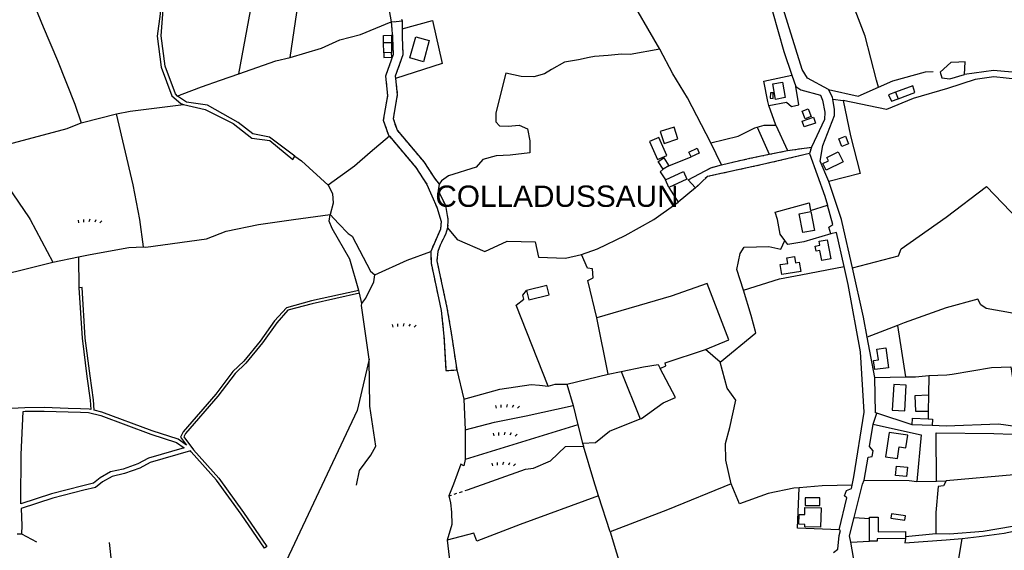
# Model space of a CAD drawing. Extents: x 119999 to 6050531, y -19778 to 3735158.
# Tile 34 of 66: x 1468095 to 2160877, y 1574134 to 1947582. Entities that reach past the tile are written whole.
import ezdxf

# ---------------------------------------------------------------- set-up
doc = ezdxf.new("R2010")
doc.units = 0
doc.header["$LTSCALE"] = 20
doc.linetypes.add('PECK', pattern=[0.2, 0.1, -0.1])
for name, color, linetype in [('90 - SITE GENERALLY', 2, 'Continuous'), ('BLD_OTL_S', 1, 'Continuous'), ('GEN_LIN_D', 3, 'Continuous'), ('GEN_PCK_D', 3, 'PECK'), ('LAND_SYMB', 6, 'Continuous'), ('ROADS', 7, 'Continuous'), ('ROADS_PCK', 7, 'PECK'), ('TOWNLAND', 7, 'Continuous'), ('WATER_FTR', 4, 'Continuous')]:
    doc.layers.add(name, color=color, linetype=linetype)
doc.styles.get("Standard").update_dxf_attribs({"font": 'arial.ttf', "height": 2})

# ---------------------------------------------------------------- blocks, each defined once
blk = doc.blocks.new('27', base_point=(148.352383, 311.221979))
for p, q in [((144.718675, 312.424787), (144.918538, 311.52541)), ((146.584048, 312.69127), (146.584048, 311.691962)), ((148.815833, 312.75789), (148.51604, 311.858512)), ((150.980998, 312.591337), (150.581275, 311.791892)), ((153.112853, 312.158305), (152.413338, 311.45879))]:
    blk.add_line(p, q)
blk = doc.blocks.new('1586')
at = {"layer": 'BLD_OTL_S'}
for p, q in [((121804.72, 308537.83), (121800.77, 308535.33)), ((121804.83, 308522.58), (121802.39, 308527.94)), ((121990.15, 308354.92), (121976.02, 308355.51)), ((121946.08, 308273.67), (121945.97, 308289.51)), ((121971.37, 308276.95), (121971.38, 308275.38))]:
    blk.add_line(p, q, dxfattribs=at)
for points in [[(121626.81, 308628.51), (121636.3, 308625.84), (121632.13, 308611.03), (121622.64, 308613.7), (121626.81, 308628.51)], [(121877.96, 308595.43), (121884.79, 308596.69), (121886.8, 308585.77), (121879.97, 308584.51), (121877.96, 308595.43)], [(121876.34, 308589.19), (121876.18, 308585.27), (121878.14, 308585.18), (121878.3, 308589.11), (121876.34, 308589.19)], [(121902.76, 308577.82), (121904.89, 308572.33), (121900.69, 308570.71), (121898.57, 308576.2), (121902.76, 308577.82)], [(121898.68, 308569.23), (121906.53, 308571.87), (121907.94, 308567.7), (121900.08, 308565.06), (121898.68, 308569.23)], [(121798.79, 308561.79), (121801.54, 308553.56), (121811.28, 308556.82), (121808.52, 308565.05), (121798.79, 308561.79)], [(121926.58, 308551.29), (121924.44, 308556.77), (121929.17, 308558.62), (121931.31, 308553.14), (121926.58, 308551.29)], [(121791.34, 308554.84), (121796.8, 308542.16), (121803.35, 308544.98), (121797.9, 308557.66), (121791.34, 308554.84)], [(121820.56, 308544.02), (121818.97, 308547.46), (121824.68, 308550.09), (121826.27, 308546.65), (121820.56, 308544.02)], [(121923.96, 308547.56), (121927.43, 308540.62), (121915.57, 308534.7), (121913.27, 308539.3), (121917.07, 308541.19), (121915.9, 308543.53), (121923.96, 308547.56)], [(121800.77, 308535.33), (121797.27, 308540.86), (121801.22, 308543.36), (121804.72, 308537.83)], [(121802.39, 308527.94), (121815.13, 308533.74), (121817.57, 308528.38), (121804.83, 308522.58)], [(121904.73, 308505.63), (121907.28, 308492.28), (121899.04, 308490.7), (121896.49, 308504.05), (121904.73, 308505.63)], [(121897.65, 308463.46), (121884.41, 308461.23), (121883.25, 308468.17), (121888.55, 308469.06), (121887.9, 308472.94), (121893.21, 308473.84), (121893.93, 308469.55), (121896.55, 308469.99), (121897.65, 308463.46)], [(121704.76, 308450.05), (121706.36, 308443.41), (121720.65, 308446.85), (121719.05, 308453.5), (121704.76, 308450.05)], [(121957.57, 308409.63), (121959.51, 308395.64), (121949.82, 308394.3), (121948.93, 308400.72), (121952.31, 308401.19), (121951.26, 308408.75), (121957.57, 308409.63)], [(121963.06, 308383.86), (121962.06, 308365.82), (121970.88, 308365.33), (121971.88, 308383.38), (121963.06, 308383.86)], [(121976.02, 308355.51), (121976.21, 308360.05), (121987.36, 308359.59)], [(121987.36, 308359.59), (121990.34, 308359.46), (121990.15, 308354.92)], [(121959.88, 308350.12), (121957.39, 308333.03), (121965.75, 308331.82), (121966.93, 308339.95), (121971.65, 308339.26), (121972.95, 308348.22), (121959.88, 308350.12)], [(121964.95, 308326.4), (121972.68, 308325.56), (121971.97, 308319.03), (121964.24, 308319.87), (121964.95, 308326.4)], [(121911.05, 308304.17), (121900.79, 308304.07), (121900.84, 308298.68), (121911.11, 308298.78), (121911.05, 308304.17)], [(121911.99, 308297.03), (121911.59, 308283.38), (121900.48, 308283.71), (121900.53, 308285.37), (121896.26, 308285.49), (121896.46, 308292.36), (121900.46, 308292.24), (121900.61, 308297.36), (121911.99, 308297.03)], [(121945.97, 308289.51), (121945.96, 308290.49), (121952.07, 308290.53), (121952.14, 308280.17), (121971.35, 308280.3), (121971.37, 308276.95)], [(121960.99, 308289.72), (121970.85, 308288.26), (121971.3, 308291.31), (121961.43, 308292.76), (121960.99, 308289.72)], [(121971.38, 308275.38), (121951.4, 308275.24), (121951.41, 308273.63), (121946.08, 308273.67)]]:
    blk.add_lwpolyline(points, dxfattribs=at)
at = {"layer": 'GEN_LIN_D'}
for p, q in [((121616.85, 308641.05), (121617.18, 308639.79)), ((121617.18, 308639.79), (121617.16, 308634.12)), ((121609.69, 308624.33), (121604.12, 308624.2)), ((121604.21, 308617.37), (121604.12, 308624.2)), ((121609.69, 308624.33), (121609.78, 308617.44)), ((121609.78, 308617.44), (121604.21, 308617.37)), ((121891.48, 308601.53), (121894.26, 308593.54)), ((121964.32, 308589.47), (121966.12, 308584.84)), ((121880.19, 308566.46), (121875.08, 308580.18)), ((121920.21, 308584.72), (121927.48, 308583.78)), ((121427.84, 308524.35), (121416.26, 308574.24)), ((121880.19, 308566.46), (121888.24, 308548.41)), ((121867.08, 308565), (121875.44, 308545.83)), ((121841.88, 308538.41), (121834.38, 308553.96)), ((121875.44, 308545.83), (121888.24, 308548.41)), ((121888.24, 308548.41), (121905.26, 308550.92)), ((121804.72, 308537.83), (121820.56, 308544.02)), ((121823.53, 308522.18), (121821.01, 308525.05)), ((121804.83, 308522.58), (121811.3, 308512.21)), ((121823.53, 308522.18), (121811.3, 308512.21)), ((121371.47, 308469.97), (121389.5, 308473.72)), ((121389.5, 308473.72), (121389.63, 308451.89)), ((121587.17, 308448.2), (121586.73, 308449.93)), ((121588.87, 308440.76), (121587.17, 308448.2)), ((121762.18, 308391.02), (121754.24, 308430.79)), ((121970.44, 308427.29), (121965.66, 308425.41)), ((121965.66, 308425.41), (121944.45, 308417.06)), ((121965.66, 308425.41), (121971.45, 308389.14)), ((121949.76, 308388.68), (121944.45, 308417.06)), ((121840.89, 308399.51), (121830.61, 308408.49)), ((121651.45, 308393.83), (121655.57, 308394.04)), ((121655.57, 308394.04), (121660.55, 308373.4)), ((121762.18, 308391.02), (121771.19, 308392.95)), ((121771.19, 308392.95), (121784.71, 308359.58)), ((121733.12, 308384.1), (121762.18, 308391.02)), ((121949.76, 308388.68), (121971.45, 308389.14)), ((121987.81, 308390.06), (121987.53, 308376.31)), ((121733.12, 308384.1), (121737.51, 308368.94)), ((121660.55, 308373.4), (121661.57, 308351.81)), ((121987.53, 308376.31), (121987.42, 308365.15)), ((121737.51, 308368.94), (121740.7, 308355.37)), ((121987.42, 308365.15), (121987.36, 308359.59)), ((121948.72, 308355.83), (121951.09, 308363.57)), ((121976.02, 308355.51), (121951.09, 308363.57)), ((121661.57, 308351.81), (121661.64, 308331.03)), ((121740.7, 308355.37), (121661.64, 308331.03)), ((121740.7, 308355.37), (121744.02, 308342.62)), ((121744.02, 308342.62), (121744.69, 308340.41)), ((121979.43, 308315.59), (121993.11, 308315.86)), ((121993.11, 308315.86), (122000, 308315.99)), ((122047.62, 308320.15), (122000, 308315.99)), ((121763.54, 308280.1), (121755.43, 308305.43)), ((121935.3, 308290.21), (121945.97, 308289.51)), ((121349.41, 308278.64), (121359.94, 308273.14)), ((121971.37, 308276.95), (121992.8, 308278.97)), ((122005.2, 308239.19), (122011.27, 308275.37)), ((121932.85, 308272.86), (121946.08, 308273.67))]:
    blk.add_line(p, q, dxfattribs=at)
for points in [[(121800.22, 308741.01), (121806.72, 308736), (121809.89, 308733.33), (121826.27, 308720.26), (121838.87, 308709.7), (121849.69, 308700.07), (121860.63, 308686.25), (121866.87, 308675.83), (121873.82, 308660.63), (121885.69, 308618.17), (121891.48, 308601.53)], [(121502.4, 308602.4), (121512.9, 308659.76), (121519.28, 308696.63)], [(121538.39, 308613.92), (121542.1, 308639.33), (121546, 308664.97), (121550.55, 308689.77)], [(121592.95, 308695.54), (121595.29, 308690.51), (121603.68, 308679.54), (121609.3, 308668.94), (121609.19, 308660.35), (121607.48, 308649.55), (121609.56, 308639.09)], [(121798.54, 308619.79), (121774.93, 308660.93), (121761.45, 308686.54)], [(121952.31, 308593.02), (121950.92, 308597.95), (121943, 308628.91), (121937.08, 308644.33), (121926.2, 308671.26)], [(121447.17, 308664.77), (121446.91, 308644.62), (121444.73, 308629), (121447.74, 308607.2), (121455.23, 308586.91), (121461.46, 308581.59), (121463.26, 308580.78)], [(121459.14, 308586.76), (121457.7, 308588.39), (121450.46, 308607.97), (121447.59, 308629.33), (121448.76, 308644.53), (121448.93, 308664.93), (121447.17, 308664.77)], [(121357.15, 308653.79), (121364.51, 308635.46), (121374.64, 308611.78), (121387, 308581.18), (121391.29, 308567.92)], [(121917.11, 308591.4), (121902.49, 308599.4), (121898.55, 308605.49), (121884.07, 308652.23)], [(121538.39, 308613.92), (121560.47, 308620.64), (121573.42, 308626.4), (121587.82, 308630.24), (121609.56, 308639.09)], [(121609.56, 308639.09), (121610.4, 308627.74), (121610.92, 308616.09), (121605.48, 308600.9), (121606.93, 308587.19), (121603.93, 308569.87), (121607.53, 308559.35), (121608.22, 308558.54)], [(121617.16, 308634.12), (121638.45, 308640.11), (121645.24, 308609.79), (121612.52, 308599.14)], [(121604.12, 308624.2), (121604.06, 308629.56), (121609.63, 308629.63), (121609.69, 308624.33)], [(121617.16, 308634.12), (121617.15, 308628.57), (121617.72, 308615.86), (121612.34, 308600.84), (121612.52, 308599.14)], [(121502.4, 308602.4), (121528.23, 308611.63), (121538.39, 308613.92)], [(121604.21, 308617.37), (121604.22, 308614.05), (121609.9, 308614.1), (121609.78, 308617.44)], [(121798.54, 308619.79), (121777.68, 308616.12), (121771.48, 308616.38), (121762.15, 308615.41), (121752.47, 308614.65), (121748.73, 308614.07), (121741.24, 308612.34), (121731.49, 308610.69), (121722.39, 308605.64), (121717.34, 308602.55), (121709.85, 308600.25), (121700.92, 308600.53), (121690.05, 308602.94), (121683.22, 308575.1), (121683.04, 308568.74), (121685.59, 308565.79), (121691.73, 308565.61), (121699.52, 308566.31), (121705.48, 308563.79), (121707.15, 308555.37), (121707.04, 308546.78), (121693.08, 308545.34), (121683.45, 308544.74), (121673.99, 308542.1), (121669.22, 308536.74), (121649.76, 308530.73), (121644.81, 308527.14), (121643.23, 308524.9)], [(121834.38, 308553.96), (121817.99, 308585.47), (121807.69, 308602.48), (121798.54, 308619.79)], [(122012.86, 308602.03), (122013.27, 308610.84), (122008.92, 308610.62), (122003.19, 308610.5), (121995.76, 308603.66), (121996.89, 308599.77), (122002.52, 308599.06), (122012.86, 308602.03)], [(121459.14, 308586.76), (121461.65, 308587.86), (121462.34, 308588.28), (121476, 308593.28), (121489.39, 308597.97), (121502.4, 308602.4)], [(121875.08, 308580.18), (121874.41, 308582.97), (121871.59, 308597.36), (121891.48, 308601.53)], [(122033.41, 308600.29), (122020.48, 308598.5), (122000.95, 308592.18), (121976.8, 308585.02), (121957.89, 308577.34), (121927.48, 308583.78)], [(121952.31, 308593.02), (121962.41, 308597.51), (121985.42, 308603.87), (121990.79, 308604.05)], [(122060.71, 308601.62), (122051.48, 308603.08), (122033.33, 308604.91), (122012.86, 308602.03)], [(122055.81, 308598.15), (122050.89, 308598.53), (122033.41, 308600.29)], [(121612.52, 308599.14), (121613.74, 308587.62), (121610.85, 308570.95), (121613.65, 308562.79), (121632.45, 308540.53), (121640.01, 308529.01), (121643.23, 308524.9)], [(121875.08, 308580.18), (121887.63, 308582.54), (121891.2, 308579.4), (121896.32, 308580.61), (121894.26, 308593.54)], [(121894.26, 308593.54), (121897.67, 308591.14), (121911.55, 308587.4), (121913.06, 308583.9), (121914.64, 308575.42), (121914.3, 308570.35), (121905.26, 308550.92)], [(121917.11, 308591.4), (121937.94, 308586.65), (121952.31, 308593.02)], [(121966.12, 308584.84), (121977.99, 308589.27), (121976.42, 308594.14), (121964.32, 308589.47)], [(121541.69, 308544.6), (121523.75, 308558.01), (121512.02, 308560.24), (121501.82, 308568.21), (121480.32, 308580.32), (121465.5, 308582.6), (121459.14, 308586.76)], [(121920.21, 308584.72), (121919.98, 308586.14), (121917.11, 308591.4)], [(121964.32, 308589.47), (121959.48, 308587.6), (121961.55, 308583.13), (121966.12, 308584.84)], [(121416.26, 308574.24), (121425.72, 308576.27), (121463.26, 308580.78)], [(121463.26, 308580.78), (121478.49, 308577.29), (121498.33, 308567.51), (121511.32, 308557.17), (121524.17, 308555.49), (121540.29, 308542.14), (121541.69, 308544.6)], [(121917.32, 308526.64), (121911.42, 308541.07), (121913.24, 308552.04), (121921.51, 308573.05), (121921.38, 308577.49), (121920.21, 308584.72)], [(121927.48, 308583.78), (121932.55, 308558.93), (121939.45, 308532.24), (121917.32, 308526.64)], [(121391.29, 308567.92), (121392.28, 308568.32), (121416.26, 308574.24)], [(121325.98, 308549.25), (121381.48, 308563.97), (121391.29, 308567.92)], [(121867.08, 308565), (121871.95, 308566.44), (121880.19, 308566.46)], [(121608.22, 308558.54), (121594.64, 308547.04), (121583.73, 308537.57), (121565.16, 308524.14)], [(121608.22, 308558.54), (121626.79, 308536.55), (121634.63, 308524.6), (121641.54, 308508.7), (121644.69, 308498.47), (121644.11, 308493.22), (121637.3, 308477.5)], [(121834.38, 308553.96), (121853.56, 308558.52), (121865.39, 308564.51), (121867.08, 308565)], [(121325.98, 308549.25), (121339.84, 308523.24), (121354.71, 308501.22)], [(121541.69, 308544.6), (121546.47, 308541.2), (121565.16, 308524.14)], [(121903.74, 308546.4), (121872.77, 308539.08), (121831.96, 308530.17), (121823.53, 308522.18)], [(121841.88, 308538.41), (121861.81, 308543.07), (121875.44, 308545.83)], [(121903.74, 308546.4), (121914.53, 308516.34), (121916.52, 308510.1)], [(121821.01, 308525.05), (121818.47, 308527.95), (121834.49, 308536.38), (121841.88, 308538.41)], [(121800.77, 308535.33), (121798.76, 308533.46), (121802.39, 308527.94)], [(121435.11, 308480.82), (121432.7, 308500.01), (121427.84, 308524.35)], [(121565.16, 308524.14), (121568.15, 308518.23), (121568.61, 308511.46), (121566.52, 308503.39)], [(121643.23, 308524.9), (121642.5, 308520.41), (121647.62, 308509.84), (121649.41, 308500.01), (121649.17, 308494.12)], [(121934.04, 308465.94), (121926.89, 308497.88), (121926.28, 308500), (121917.32, 308526.64)], [(121934.04, 308465.94), (121966.45, 308474.48), (121968.24, 308479.26), (122000, 308501.64), (122028.35, 308523.19), (122050.86, 308499.69), (122053.77, 308499.01), (122064.37, 308501.63), (122066.26, 308498.73), (122078.4, 308482.68), (122107.28, 308490.31), (122130.05, 308496.94), (122139.98, 308499.59)], [(121743.41, 308475.28), (121754.63, 308479.3), (121774.11, 308488.61), (121794.38, 308500), (121809.66, 308510.88), (121811.3, 308512.21)], [(121886.43, 308485.16), (121883.08, 308489.6), (121881.18, 308500), (121879.69, 308505.16), (121903.47, 308511.75), (121904.5, 308506.4), (121916.52, 308510.1)], [(121918.72, 308489.88), (121917.4, 308494.48), (121920.26, 308496.38), (121916.52, 308510.1)], [(121435.11, 308480.82), (121436.87, 308480.5), (121479.57, 308486.29), (121493.45, 308491.78), (121516.14, 308496.39), (121540.85, 308500), (121566.52, 308503.39)], [(121586.73, 308449.93), (121580.32, 308471.96), (121567.84, 308493.71), (121565.78, 308498.86), (121566.52, 308503.39)], [(121354.71, 308501.22), (121355.54, 308500), (121371.47, 308469.97)], [(121649.17, 308494.12), (121647.61, 308489.47), (121643.96, 308481.92), (121642.2, 308477.38), (121641.61, 308470.96), (121648.75, 308437.74), (121651.71, 308420.12), (121655.57, 308394.04)], [(121649.17, 308494.12), (121655.97, 308485.98), (121675.32, 308477.33), (121691.05, 308484.76), (121710.74, 308484.19), (121713.07, 308473.47), (121732.02, 308472.76), (121743.41, 308475.28)], [(121918.72, 308489.88), (121899.79, 308484.35), (121888.56, 308482.25), (121886.43, 308485.16)], [(121928.22, 308466.96), (121922.8, 308490.72), (121918.72, 308489.88)], [(121857.32, 308450.21), (121852.72, 308464.83), (121854.98, 308476.04), (121857.91, 308480.39), (121875.27, 308480.95), (121883.75, 308479.07), (121886.43, 308485.16)], [(121908.54, 308477.74), (121907.89, 308481.28), (121911.19, 308481.89), (121910.68, 308484.66), (121916.27, 308485.68), (121918.74, 308472.18), (121912.49, 308471.04), (121911.17, 308478.22), (121908.54, 308477.74)], [(121389.5, 308473.72), (121397.74, 308475.43), (121424.98, 308480.24), (121435.11, 308480.82)], [(121598.06, 308461.1), (121620.73, 308471.27), (121637.3, 308477.5)], [(121637.3, 308477.5), (121637.53, 308469.33), (121644.66, 308435.94), (121646.61, 308417.83), (121647.99, 308393.65), (121651.45, 308393.83)], [(121754.24, 308430.79), (121747.76, 308457.1), (121751.63, 308458.96), (121751.14, 308465.3), (121747.62, 308465.7), (121743.41, 308475.28)], [(121309.63, 308455.3), (121346, 308463.67), (121371.47, 308469.97)], [(121857.32, 308450.21), (121882.77, 308458.27), (121897.8, 308460.92), (121928.22, 308466.96)], [(121933.94, 308313.05), (121935.08, 308318.81), (121942.27, 308364.26), (121939.76, 308406.83), (121931.13, 308454.22), (121928.22, 308466.96)], [(121944.45, 308417.06), (121941.79, 308431.27), (121934.04, 308465.94)], [(121588.87, 308440.76), (121591.56, 308444.69), (121597.34, 308456.07), (121598.06, 308461.1)], [(121830.61, 308408.49), (121846.96, 308415.28), (121831.81, 308454.97), (121806.44, 308446.04), (121754.24, 308430.79)], [(121720, 308382.71), (121697.47, 308439.64), (121702.77, 308443.79), (121702.13, 308446.68), (121704.76, 308450.05)], [(121840.89, 308399.51), (121866.11, 308420.26), (121862.65, 308432.33), (121857.32, 308450.21)], [(121594.05, 308401.61), (121588.56, 308439.5), (121588.87, 308440.76)], [(122028.23, 308437.25), (122024.29, 308439.87), (122022.21, 308443.96), (122000, 308437.83), (121970.44, 308427.29)], [(122127.66, 308433.84), (122110.38, 308429.84), (122089.8, 308433.09), (122083.84, 308434.72), (122075.18, 308439.05), (122064.89, 308429.84), (122045.29, 308434.26), (122028.23, 308437.25)], [(121798.66, 308395.2), (121802.83, 308397), (121802.35, 308399.03), (121830.61, 308408.49)], [(121585.03, 308313), (121587.23, 308323.27), (121595.26, 308334.06), (121598.57, 308340.49), (121594.43, 308368.47), (121594.05, 308401.61)], [(121848.79, 308313.99), (121844.83, 308330.67), (121844.66, 308342.33), (121847.86, 308353.61), (121851.9, 308372.85), (121845.88, 308381.19), (121840.89, 308399.51)], [(121771.19, 308392.95), (121786.94, 308396.37), (121797.36, 308397.86), (121798.66, 308395.2)], [(121784.71, 308359.58), (121785.65, 308359.95), (121800.77, 308370.95), (121809.51, 308374.63), (121798.66, 308395.2)], [(121987.81, 308390.06), (122000.34, 308390.61), (122004.27, 308391.14), (122031.8, 308395.9)], [(122031.8, 308395.9), (122045.47, 308396.34), (122046.65, 308388.45), (122048.36, 308374.98)], [(121951.09, 308363.57), (121950.34, 308363.92), (121949.76, 308388.68)], [(121971.45, 308389.14), (121978.45, 308389.29), (121987.81, 308390.06)], [(121660.55, 308373.4), (121686, 308380.48), (121708.02, 308383.72), (121713.76, 308383.3), (121720, 308382.71)], [(121720, 308382.71), (121724.76, 308384.17), (121733.12, 308384.1)], [(121987.53, 308376.31), (121977.89, 308375.91), (121978.4, 308364.97), (121987.42, 308365.15)], [(121661.57, 308351.81), (121682.29, 308357.27), (121704.5, 308361.86), (121737.51, 308368.94)], [(121744.02, 308342.62), (121753.35, 308343.11), (121763.03, 308351.04), (121784.71, 308359.58)], [(121942.34, 308316.59), (121944.98, 308332.68), (121947.79, 308333.18), (121948.64, 308337.09), (121945.94, 308340.08), (121948.72, 308355.83)], [(121948.72, 308355.83), (121974.78, 308350), (121982.3, 308348.42), (121979.43, 308315.59)], [(122048.69, 308354.22), (122036.7, 308356), (122000, 308354.62), (121990.15, 308354.92)], [(121993.11, 308315.86), (121992.94, 308349.78), (122033.5, 308349.44), (122046.34, 308348.87)], [(121663.14, 308309.71), (121704.07, 308324.18), (121709.59, 308325.05), (121721.57, 308330.19), (121732.18, 308340.18), (121744.69, 308340.41)], [(121755.43, 308305.43), (121752.04, 308316), (121744.69, 308340.41)], [(121661.64, 308331.03), (121660.52, 308326.68), (121658.37, 308327.7), (121653.24, 308313.57), (121650.06, 308305.4)], [(121935.3, 308290.21), (121941.15, 308313.6), (121942.34, 308316.59)], [(121942.34, 308316.59), (121973.87, 308316.16), (121979.43, 308315.59)], [(122000, 308315.99), (121997.98, 308312.6), (121994.39, 308312), (121992.8, 308293.65), (121992.8, 308278.97)], [(121848.79, 308313.99), (121803.89, 308295.66), (121763.54, 308280.1)], [(121896.57, 308311.19), (121892.78, 308310.79), (121874.78, 308307.09), (121854.49, 308299.82), (121848.79, 308313.99)], [(121924.7, 308281.58), (121895.39, 308282.8), (121896.57, 308311.19)], [(121933.94, 308313.05), (121912.8, 308312.56), (121896.57, 308311.19)], [(121924.7, 308281.58), (121930.08, 308304.03), (121928.48, 308305.48), (121929.85, 308309.24), (121933.45, 308310.53), (121933.94, 308313.05)], [(121755.43, 308305.43), (121700.31, 308285.26), (121669.81, 308273.55), (121667.61, 308279.13), (121648.96, 308274.25)], [(121650.06, 308305.4), (121651.28, 308300.59), (121651.98, 308293.87), (121652.06, 308285.39), (121648.96, 308274.25)], [(121932.85, 308272.86), (121932.05, 308277.22), (121935.3, 308290.21)], [(121992.8, 308278.97), (122002.32, 308278.69), (122025.99, 308280.53), (122046.72, 308284.18), (122057.37, 308288.4)], [(121920.65, 308265.52), (121923.72, 308267.94), (121924.57, 308277.64), (121925.64, 308281.02), (121924.7, 308281.58)], [(122011.27, 308275.37), (122023.25, 308276.82), (122040.68, 308279.31), (122058.41, 308283.04)], [(121648.96, 308274.25), (121651.21, 308254.45), (121646.75, 308244.06), (121643.61, 308231.64), (121637.23, 308209.35), (121629.81, 308203.24), (121622.44, 308169.2)], [(121763.54, 308280.1), (121776.27, 308238.17), (121784.35, 308213.05), (121776.91, 308210)], [(121971.38, 308275.38), (121970.91, 308272.4), (122000, 308274.4), (122011.27, 308275.37)], [(121410.97, 308272.52), (121412.61, 308257.53), (121424.25, 308203.45), (121425.33, 308193.04), (121419.03, 308187.49), (121391.45, 308168.67), (121385.12, 308162.37), (121381.46, 308165.55), (121375.99, 308167.55), (121352.34, 308170.31), (121332.63, 308170.38), (121296.95, 308169.35), (121275.39, 308167.47), (121220.57, 308163.11)], [(121943.13, 308234.7), (121939.49, 308235.19), (121932.85, 308272.86)]]:
    blk.add_lwpolyline(points, dxfattribs=at)
at = {"layer": 'GEN_PCK_D'}
blk.add_line((121650.06, 308305.4), (121663.14, 308309.71), dxfattribs=at)
at = {"layer": 'ROADS'}
for p, q in [((121609.56, 308639.09), (121612.99, 308639.41)), ((121612.99, 308639.41), (121617.18, 308639.79)), ((121616.85, 308641.05), (121617.18, 308639.79)), ((121891.48, 308601.53), (121894.26, 308593.54)), ((121905.26, 308550.92), (121903.74, 308546.4)), ((121949.76, 308388.68), (121944.45, 308417.06)), ((121948.72, 308355.83), (121951.09, 308363.57))]:
    blk.add_line(p, q, dxfattribs=at)
for points in [[(121800.22, 308741.01), (121806.72, 308736), (121809.89, 308733.33), (121826.27, 308720.26), (121838.87, 308709.7), (121849.69, 308700.07), (121860.63, 308686.25), (121866.87, 308675.83), (121873.82, 308660.63), (121885.69, 308618.17), (121891.48, 308601.53)], [(121592.95, 308695.54), (121595.29, 308690.51), (121603.68, 308679.54), (121609.3, 308668.94), (121609.19, 308660.35), (121607.48, 308649.55), (121609.56, 308639.09)], [(121917.11, 308591.4), (121902.49, 308599.4), (121898.55, 308605.49), (121884.07, 308652.23)], [(121894.26, 308593.54), (121897.67, 308591.14), (121911.55, 308587.4), (121913.06, 308583.9), (121914.64, 308575.42), (121914.3, 308570.35), (121905.26, 308550.92)], [(121920.21, 308584.72), (121919.98, 308586.14), (121917.11, 308591.4)], [(121917.32, 308526.64), (121911.42, 308541.07), (121913.24, 308552.04), (121921.51, 308573.05), (121921.38, 308577.49), (121920.21, 308584.72)], [(121903.74, 308546.4), (121914.53, 308516.34), (121916.52, 308510.1)], [(121934.04, 308465.94), (121926.89, 308497.88), (121926.28, 308500), (121917.32, 308526.64)], [(121918.72, 308489.88), (121917.4, 308494.48), (121920.26, 308496.38), (121916.52, 308510.1)], [(121928.22, 308466.96), (121922.8, 308490.72), (121918.72, 308489.88)], [(121933.94, 308313.05), (121935.08, 308318.81), (121942.27, 308364.26), (121939.76, 308406.83), (121931.13, 308454.22), (121928.22, 308466.96)], [(121944.45, 308417.06), (121941.79, 308431.27), (121934.04, 308465.94)], [(121951.09, 308363.57), (121950.34, 308363.92), (121949.76, 308388.68)], [(121942.34, 308316.59), (121944.98, 308332.68), (121947.79, 308333.18), (121948.64, 308337.09), (121945.94, 308340.08), (121948.72, 308355.83)], [(121935.3, 308290.21), (121941.15, 308313.6), (121942.34, 308316.59)], [(121924.7, 308281.58), (121930.08, 308304.03), (121928.48, 308305.48), (121929.85, 308309.24), (121933.45, 308310.53), (121933.94, 308313.05)], [(121932.85, 308272.86), (121932.05, 308277.22), (121935.3, 308290.21)], [(121920.65, 308265.52), (121923.72, 308267.94), (121924.57, 308277.64), (121925.64, 308281.02), (121924.7, 308281.58)], [(121943.13, 308234.7), (121939.49, 308235.19), (121932.85, 308272.86)]]:
    blk.add_lwpolyline(points, dxfattribs=at)
at = {"layer": 'ROADS_PCK'}
for p, q in [((121609.56, 308639.09), (121612.99, 308639.41)), ((121612.99, 308639.41), (121617.18, 308639.79)), ((121617.18, 308639.79), (121617.16, 308634.12)), ((121875.44, 308545.83), (121888.24, 308548.41)), ((121888.24, 308548.41), (121905.26, 308550.92)), ((121905.26, 308550.92), (121903.74, 308546.4)), ((121823.53, 308522.18), (121821.01, 308525.05)), ((121651.45, 308393.83), (121655.57, 308394.04))]:
    blk.add_line(p, q, dxfattribs=at)
for points in [[(121609.56, 308639.09), (121610.4, 308627.74), (121610.92, 308616.09), (121605.48, 308600.9), (121606.93, 308587.19), (121603.93, 308569.87), (121607.53, 308559.35), (121608.22, 308558.54)], [(121617.16, 308634.12), (121617.15, 308628.57), (121617.72, 308615.86), (121612.34, 308600.84), (121612.52, 308599.14)], [(121612.52, 308599.14), (121613.74, 308587.62), (121610.85, 308570.95), (121613.65, 308562.79), (121632.45, 308540.53), (121640.01, 308529.01), (121643.23, 308524.9)], [(121608.22, 308558.54), (121626.79, 308536.55), (121634.63, 308524.6), (121641.54, 308508.7), (121644.69, 308498.47), (121644.11, 308493.22), (121637.3, 308477.5)], [(121903.74, 308546.4), (121872.77, 308539.08), (121831.96, 308530.17), (121823.53, 308522.18)], [(121841.88, 308538.41), (121861.81, 308543.07), (121875.44, 308545.83)], [(121821.01, 308525.05), (121818.47, 308527.95), (121834.49, 308536.38), (121841.88, 308538.41)], [(121643.23, 308524.9), (121642.5, 308520.41), (121647.62, 308509.84), (121649.41, 308500.01), (121649.17, 308494.12)], [(121649.17, 308494.12), (121647.61, 308489.47), (121643.96, 308481.92), (121642.2, 308477.38), (121641.61, 308470.96), (121648.75, 308437.74), (121651.71, 308420.12), (121655.57, 308394.04)], [(121637.3, 308477.5), (121637.53, 308469.33), (121644.66, 308435.94), (121646.61, 308417.83), (121647.99, 308393.65), (121651.45, 308393.83)]]:
    blk.add_lwpolyline(points, dxfattribs=at)
at = {"layer": 'TOWNLAND'}
for points in [[(121447.17, 308664.77), (121446.91, 308644.62), (121444.73, 308629), (121447.74, 308607.2), (121455.23, 308586.91), (121461.46, 308581.59), (121463.26, 308580.78)], [(121463.26, 308580.78), (121478.49, 308577.29), (121498.33, 308567.51), (121511.32, 308557.17), (121524.17, 308555.49), (121540.29, 308542.14), (121541.69, 308544.6)], [(121541.69, 308544.6), (121546.47, 308541.2), (121565.16, 308524.14)], [(121565.16, 308524.14), (121568.15, 308518.23), (121568.61, 308511.46), (121566.52, 308503.39)], [(121566.52, 308503.39), (121572.46, 308497.11), (121579.31, 308490.06), (121582.03, 308488.12), (121594.88, 308463.54), (121598.06, 308461.1)], [(121588.87, 308440.76), (121591.56, 308444.69), (121597.34, 308456.07), (121598.06, 308461.1)], [(121594.05, 308401.61), (121588.56, 308439.5), (121588.87, 308440.76)], [(121594.05, 308401.61), (121585.65, 308365.42), (121522.21, 308231.2)]]:
    blk.add_lwpolyline(points, dxfattribs=at)
at = {"layer": 'WATER_FTR'}
for p, q in [((121587.17, 308448.2), (121586.73, 308449.93)), ((121346.28, 308278.77), (121349.41, 308278.64))]:
    blk.add_line(p, q, dxfattribs=at)
for points in [[(121447.17, 308664.77), (121446.91, 308644.62), (121444.73, 308629), (121447.74, 308607.2), (121455.23, 308586.91), (121461.46, 308581.59), (121463.26, 308580.78)], [(121459.14, 308586.76), (121457.7, 308588.39), (121450.46, 308607.97), (121447.59, 308629.33), (121448.76, 308644.53), (121448.93, 308664.93), (121447.17, 308664.77)], [(121541.69, 308544.6), (121523.75, 308558.01), (121512.02, 308560.24), (121501.82, 308568.21), (121480.32, 308580.32), (121465.5, 308582.6), (121459.14, 308586.76)], [(121463.26, 308580.78), (121478.49, 308577.29), (121498.33, 308567.51), (121511.32, 308557.17), (121524.17, 308555.49), (121540.29, 308542.14), (121541.69, 308544.6)], [(121389.63, 308451.89), (121391.94, 308416.33), (121395.38, 308389.56), (121397.7, 308372.84), (121398.2, 308366.26), (121396.96, 308366.57), (121390.87, 308366.82), (121382.28, 308366.93), (121365.35, 308367.64), (121351.82, 308367.44), (121342.24, 308366.84), (121325.51, 308367.3)], [(121587.17, 308448.2), (121553.99, 308440.7), (121536.86, 308436.11), (121528.91, 308427.34), (121518.96, 308413.1), (121507.25, 308398.92), (121499.62, 308391.66), (121487.57, 308375.73), (121464.74, 308349.39), (121463.62, 308346.91), (121470.31, 308337.78), (121488.18, 308317.82), (121505.62, 308293.83), (121522.06, 308269.88), (121520.4, 308268.74), (121503.98, 308292.67), (121486.62, 308316.55), (121468.75, 308336.51), (121468.36, 308337.04), (121439.87, 308328.94), (121432.62, 308324.95), (121421.85, 308321.1), (121413.18, 308319.19), (121406.45, 308315.43), (121401.47, 308311.34), (121393.3, 308309.41), (121371.33, 308303.76), (121349.08, 308296.46), (121349.66, 308284.58), (121349.41, 308278.64)], [(121586.73, 308449.93), (121553.51, 308442.65), (121535.77, 308437.9), (121527.34, 308428.6), (121517.36, 308414.31), (121505.78, 308400.3), (121498.11, 308393), (121486.01, 308377), (121463.02, 308350.48), (121461.31, 308346.66), (121465.35, 308341.15), (121459.52, 308345.3), (121441.26, 308351.21), (121405.84, 308364.35), (121400.58, 308365.66), (121400.02, 308373.08), (121397.69, 308389.87), (121394.26, 308416.55), (121391.95, 308452.04), (121389.63, 308451.89)], [(121463.93, 308339.15), (121438.63, 308331.96), (121431.29, 308327.91), (121420.95, 308324.22), (121412.01, 308322.25), (121404.61, 308318.11), (121400, 308314.32), (121392.53, 308312.55), (121370.42, 308306.87), (121348.92, 308299.78), (121348.84, 308301.35), (121349.23, 308334.56), (121350.5, 308364.9), (121351.91, 308364.99), (121365.31, 308365.18), (121382.22, 308364.48), (121390.81, 308364.37), (121396.61, 308364.13), (121405.11, 308362), (121440.45, 308348.89), (121458.41, 308343.08), (121463.93, 308339.15)]]:
    blk.add_lwpolyline(points, dxfattribs=at)
at = {"layer": 'LAND_SYMB', "xscale": 2, "yscale": 2}
for p, rotation in [((121396.42, 308497.04), 0.0002886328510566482), ((121617.5, 308423.63), 0.0002891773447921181), ((121690.26, 308366.61), 0.0002894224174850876), ((121688.6, 308347.11), 0.0002894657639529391), ((121687.52, 308326.03), 0.0002894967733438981)]:
    blk.add_blockref('27', p, dxfattribs=dict(at, rotation=rotation))
at = {"layer": 'TOWNLAND', "linetype": 'Continuous', "insert": (121640.53, 308508.64), "char_height": 15, "width": 288, "attachment_point": 7, "rotation": 0.00029}
blk.add_mtext('{\\fArial|b0|i0|c0|p34;COLLADUSSAUN}', dxfattribs=at)

msp = doc.modelspace()

# ---------------------------------------------------------------- block references
at = {"layer": '90 - SITE GENERALLY', "xscale": 1000, "yscale": 1000, "zscale": 1000}
msp.add_blockref('1586', (-119880000.2, -306692999.7), dxfattribs=at)

doc.saveas('drawing.dxf')
